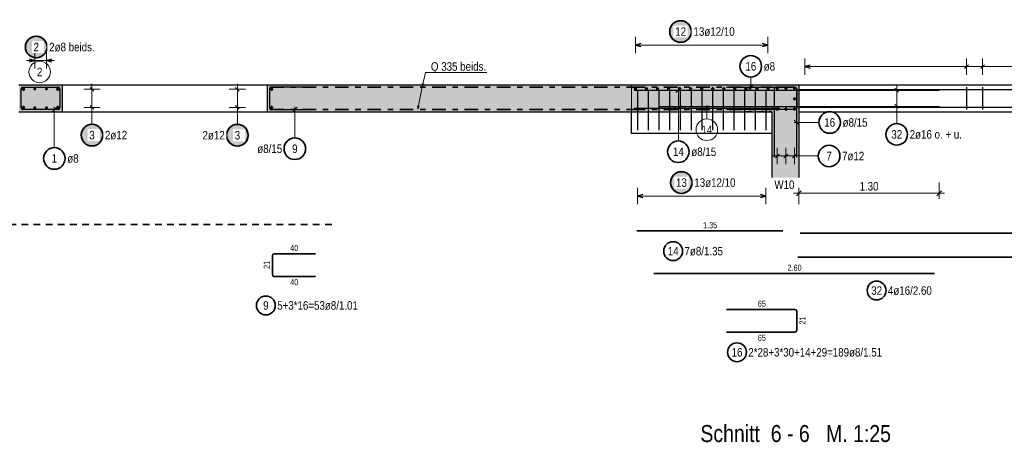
# Model space of a CAD drawing. Header units: millimetres. Extents: x -1.6 to 96.2, y -42.8 to 42.
# Tile 27 of 43: x 39.7 to 57.9, y 21 to 28.9. Entities that reach past the tile are written whole.
import ezdxf

# ---------------------------------------------------------------- set-up
doc = ezdxf.new("R2010")
doc.units = ezdxf.units.MM
doc.linetypes.add('DASHDOT', pattern=[1, 0.5, -0.25, 0, -0.25])
doc.linetypes.add('HIDDEN', pattern=[0.375, 0.25, -0.125])
for name, color, linetype, lineweight in [('Achsen', 7, 'Continuous', 20), ('Bewehrung', 7, 'Continuous', 20), ('Schraffuren', 7, 'Continuous', 20)]:
    doc.layers.add(name, color=color, linetype=linetype, lineweight=lineweight)
doc.styles.add('Arial Narrow', font='ARIALN.TTF')
doc.dimstyles.new('Arch_Strakon_dimstyle', dxfattribs={"dimtxt": 15.75, "dimasz": 1, "dimexe": 1.25, "dimexo": 0.0625, "dimgap": 1, "dimtad": 0, "dimdec": 5, "dimzin": 12, "dimdsep": 46, "dimtxsty": 'Arial Narrow', "dimblk": 'Arrowhead_Tick', "dimsah": 1, "dimcen": 0, "dimse1": 1, "dimse2": 1, "dimclrd": 6, "dimclrt": 2, "dimazin": 0, "dimtfac": 1, "dimtdec": 4, "dimtmove": 0, "dimatfit": 3, "dimldrblk": 'NONE', "dimfxl": 1, "dimtvp": 1, "dimtolj": 1, "dimtzin": 0, "dimlwd": 13, "dimarcsym": 2})

# ---------------------------------------------------------------- blocks, each defined once
blk = doc.blocks.new('Arrowhead_Tick')
at = {"color": 0, "linetype": 'Continuous', "lineweight": -2, "ltscale": 0.5}
for p, q in [((0, 20), (0, -10)), ((-1, 0), (0, 0)), ((10, 0), (0, 0))]:
    blk.add_line(p, q, dxfattribs=at)
at = {"color": 2, "linetype": 'Continuous', "lineweight": 35, "ltscale": 0.5}
blk.add_line((4.4, 4.4), (-4.4, -4.4), dxfattribs=at)
blk = doc.blocks.new('*D12')
at = {"layer": 'Defpoints', "color": 0}
for p in [(54.091, 27.665), (56.691, 27.265), (56.691, 25.654)]:
    blk.add_point(p, dxfattribs=at)
at = {"layer": 'Schraffuren', "color": 6, "linetype": 'Continuous', "lineweight": 13}
blk.add_line((54.101, 25.654), (56.681, 25.654), dxfattribs=at)
at = {"layer": 'Schraffuren', "color": 6, "lineweight": 13, "xscale": 0.01, "yscale": 0.01, "zscale": 0.01, "rotation": 180}
blk.add_blockref('Arrowhead_Tick', (54.091, 25.654), dxfattribs=at)
at = {"layer": 'Schraffuren', "color": 6, "lineweight": 13, "xscale": 0.01, "yscale": 0.01, "zscale": 0.01}
blk.add_blockref('Arrowhead_Tick', (56.691, 25.654), dxfattribs=at)
at = {"layer": 'Schraffuren', "color": 2, "lineweight": 35, "insert": (55.391, 25.784), "char_height": 0.1575, "attachment_point": 5, "style": 'Arial Narrow'}
blk.add_mtext('\\A1;1.30', dxfattribs=at)
blk = doc.blocks.new('_None')

msp = doc.modelspace()

# ---------------------------------------------------------------- hatches: boundary and pattern name
at = {"layer": 'Bewehrung', "lineweight": 25, "true_color": 0xffffff}
for points in [[(52.118534, 28.653522), (52.1184, 28.6612), (52.117998, 28.668868), (52.117329, 28.676518), (52.116393, 28.68414), (52.115192, 28.691725), (52.113726, 28.699263), (52.111999, 28.706745), (52.110011, 28.714162), (52.107766, 28.721506), (52.105266, 28.728766), (52.102514, 28.735935), (52.099514, 28.743004), (52.096269, 28.749964), (52.092782, 28.756806), (52.08906, 28.763522), (52.085105, 28.770104), (52.080922, 28.776544), (52.076518, 28.782835), (52.071896, 28.788968), (52.067064, 28.794935), (52.062026, 28.800731), (52.056789, 28.806347), (52.051359, 28.811777), (52.045743, 28.817014), (52.039947, 28.822052), (52.033979, 28.826884), (52.027847, 28.831506), (52.021556, 28.83591), (52.015116, 28.840093), (52.008534, 28.844048), (52.001818, 28.84777), (51.994976, 28.851257), (51.988016, 28.854502), (51.980947, 28.857502), (51.973778, 28.860254), (51.966518, 28.862754), (51.959174, 28.865), (51.951757, 28.866987), (51.944274, 28.868714), (51.936737, 28.87018), (51.929152, 28.871381), (51.92153, 28.872317), (51.91388, 28.872986), (51.906212, 28.873388), (51.898534, 28.873522), (51.890856, 28.873388), (51.883187, 28.872986), (51.875538, 28.872317), (51.867916, 28.871381), (51.860331, 28.87018), (51.852793, 28.868714), (51.845311, 28.866987), (51.837894, 28.865), (51.83055, 28.862754), (51.823289, 28.860254), (51.81612, 28.857502), (51.809052, 28.854502), (51.802092, 28.851257), (51.79525, 28.84777), (51.788534, 28.844048), (51.781952, 28.840093), (51.775511, 28.83591), (51.769221, 28.831506), (51.763088, 28.826884), (51.757121, 28.822052), (51.751325, 28.817014), (51.745709, 28.811777), (51.740279, 28.806347), (51.735042, 28.800731), (51.730004, 28.794935), (51.725172, 28.788968), (51.72055, 28.782835), (51.716146, 28.776544), (51.711963, 28.770104), (51.708008, 28.763522), (51.704285, 28.756806), (51.700799, 28.749964), (51.697554, 28.743004), (51.694553, 28.735935), (51.691802, 28.728766), (51.689301, 28.721506), (51.687056, 28.714162), (51.685069, 28.706745), (51.683341, 28.699263), (51.681876, 28.691725), (51.680675, 28.68414), (51.679739, 28.676518), (51.67907, 28.668868), (51.678668, 28.6612), (51.678534, 28.653522), (51.678668, 28.645844), (51.67907, 28.638176), (51.679739, 28.630526), (51.680675, 28.622904), (51.681876, 28.615319), (51.683341, 28.607781), (51.685069, 28.600299), (51.687056, 28.592882), (51.689301, 28.585538), (51.691802, 28.578278), (51.694553, 28.571109), (51.697554, 28.56404), (51.700799, 28.55708), (51.704285, 28.550238), (51.708008, 28.543522), (51.711963, 28.53694), (51.716146, 28.5305), (51.72055, 28.524209), (51.725172, 28.518076), (51.730004, 28.512109), (51.735042, 28.506313), (51.740279, 28.500697), (51.745709, 28.495267), (51.751325, 28.49003), (51.757121, 28.484992), (51.763088, 28.48016), (51.769221, 28.475538), (51.775511, 28.471134), (51.781952, 28.466951), (51.788534, 28.462996), (51.79525, 28.459274), (51.802092, 28.455787), (51.809052, 28.452542), (51.81612, 28.449542), (51.823289, 28.44679), (51.83055, 28.44429), (51.837894, 28.442044), (51.845311, 28.440057), (51.852793, 28.43833), (51.860331, 28.436864), (51.867916, 28.435663), (51.875538, 28.434727), (51.883187, 28.434058), (51.890856, 28.433656), (51.898534, 28.433522), (51.906212, 28.433656), (51.91388, 28.434058), (51.92153, 28.434727), (51.929152, 28.435663), (51.936737, 28.436864), (51.944274, 28.43833), (51.951757, 28.440057), (51.959174, 28.442044), (51.966518, 28.44429), (51.973778, 28.44679), (51.980947, 28.449542), (51.988016, 28.452542), (51.994976, 28.455787), (52.001818, 28.459274), (52.008534, 28.462996), (52.015116, 28.466951), (52.021556, 28.471134), (52.027847, 28.475538), (52.033979, 28.48016), (52.039947, 28.484992), (52.045743, 28.49003), (52.051359, 28.495267), (52.056789, 28.500697), (52.062026, 28.506313), (52.067064, 28.512109), (52.071896, 28.518076), (52.076518, 28.524209), (52.080922, 28.5305), (52.085105, 28.53694), (52.08906, 28.543522), (52.092782, 28.550238), (52.096269, 28.55708), (52.099514, 28.56404), (52.102514, 28.571109), (52.105266, 28.578278), (52.107766, 28.585538), (52.110011, 28.592882), (52.111999, 28.600299), (52.113726, 28.607781), (52.115192, 28.615319), (52.116393, 28.622904), (52.117329, 28.630526), (52.117998, 28.638176)], [(40.180522, 28.366267), (40.180388, 28.373944), (40.179986, 28.381613), (40.179317, 28.389263), (40.178381, 28.396885), (40.17718, 28.404469), (40.175714, 28.412007), (40.173987, 28.419489), (40.172, 28.426907), (40.169754, 28.43425), (40.167254, 28.441511), (40.164502, 28.44868), (40.161502, 28.455749), (40.158257, 28.462708), (40.15477, 28.46955), (40.151048, 28.476267), (40.147093, 28.482849), (40.14291, 28.489289), (40.138506, 28.495579), (40.133884, 28.501712), (40.129052, 28.50768), (40.124014, 28.513475), (40.118777, 28.519091), (40.113347, 28.524521), (40.107731, 28.529758), (40.101935, 28.534796), (40.095967, 28.539629), (40.089835, 28.54425), (40.083544, 28.548655), (40.077104, 28.552837), (40.070522, 28.556792), (40.063806, 28.560515), (40.056964, 28.564001), (40.050004, 28.567247), (40.042935, 28.570247), (40.035766, 28.572999), (40.028506, 28.575499), (40.021162, 28.577744), (40.013745, 28.579732), (40.006263, 28.581459), (39.998725, 28.582924), (39.99114, 28.584126), (39.983518, 28.585061), (39.975868, 28.585731), (39.9682, 28.586133), (39.960522, 28.586267), (39.952844, 28.586133), (39.945176, 28.585731), (39.937526, 28.585061), (39.929904, 28.584126), (39.922319, 28.582924), (39.914781, 28.581459), (39.907299, 28.579732), (39.899882, 28.577744), (39.892538, 28.575499), (39.885278, 28.572999), (39.878109, 28.570247), (39.87104, 28.567247), (39.86408, 28.564001), (39.857238, 28.560515), (39.850522, 28.556792), (39.84394, 28.552837), (39.8375, 28.548655), (39.831209, 28.54425), (39.825076, 28.539629), (39.819109, 28.534796), (39.813313, 28.529758), (39.807697, 28.524521), (39.802267, 28.519091), (39.79703, 28.513475), (39.791992, 28.50768), (39.78716, 28.501712), (39.782538, 28.495579), (39.778134, 28.489289), (39.773951, 28.482849), (39.769996, 28.476267), (39.766273, 28.46955), (39.762787, 28.462708), (39.759542, 28.455749), (39.756542, 28.44868), (39.75379, 28.441511), (39.75129, 28.43425), (39.749044, 28.426907), (39.747057, 28.419489), (39.745329, 28.412007), (39.743864, 28.404469), (39.742663, 28.396885), (39.741727, 28.389263), (39.741058, 28.381613), (39.740656, 28.373944), (39.740522, 28.366267), (39.740656, 28.358589), (39.741058, 28.35092), (39.741727, 28.34327), (39.742663, 28.335648), (39.743864, 28.328064), (39.745329, 28.320526), (39.747057, 28.313044), (39.749044, 28.305626), (39.75129, 28.298283), (39.75379, 28.291022), (39.756542, 28.283853), (39.759542, 28.276785), (39.762787, 28.269825), (39.766273, 28.262983), (39.769996, 28.256267), (39.773951, 28.249684), (39.778134, 28.243244), (39.782538, 28.236954), (39.78716, 28.230821), (39.791992, 28.224853), (39.79703, 28.219058), (39.802267, 28.213442), (39.807697, 28.208012), (39.813313, 28.202775), (39.819109, 28.197737), (39.825076, 28.192904), (39.831209, 28.188283), (39.8375, 28.183878), (39.84394, 28.179696), (39.850522, 28.175741), (39.857238, 28.172018), (39.86408, 28.168532), (39.87104, 28.165287), (39.878109, 28.162286), (39.885278, 28.159534), (39.892538, 28.157034), (39.899882, 28.154789), (39.907299, 28.152802), (39.914781, 28.151074), (39.922319, 28.149609), (39.929904, 28.148408), (39.937526, 28.147472), (39.945176, 28.146802), (39.952844, 28.146401), (39.960522, 28.146267), (39.9682, 28.146401), (39.975868, 28.146802), (39.983518, 28.147472), (39.99114, 28.148408), (39.998725, 28.149609), (40.006263, 28.151074), (40.013745, 28.152802), (40.021162, 28.154789), (40.028506, 28.157034), (40.035766, 28.159534), (40.042935, 28.162286), (40.050004, 28.165287), (40.056964, 28.168532), (40.063806, 28.172018), (40.070522, 28.175741), (40.077104, 28.179696), (40.083544, 28.183878), (40.089835, 28.188283), (40.095967, 28.192904), (40.101935, 28.197737), (40.107731, 28.202775), (40.113347, 28.208012), (40.118777, 28.213442), (40.124014, 28.219058), (40.129052, 28.224853), (40.133884, 28.230821), (40.138506, 28.236954), (40.14291, 28.243244), (40.147093, 28.249684), (40.151048, 28.256267), (40.15477, 28.262983), (40.158257, 28.269825), (40.161502, 28.276785), (40.164502, 28.283853), (40.167254, 28.291022), (40.169754, 28.298283), (40.172, 28.305626), (40.173987, 28.313044), (40.175714, 28.320526), (40.17718, 28.328064), (40.178381, 28.335648), (40.179317, 28.34327), (40.179986, 28.35092)], [(41.213655, 26.73344), (41.213521, 26.741118), (41.213119, 26.748787), (41.212449, 26.756436), (41.211514, 26.764058), (41.210312, 26.771643), (41.208847, 26.779181), (41.20712, 26.786663), (41.205132, 26.79408), (41.202887, 26.801424), (41.200387, 26.808685), (41.197635, 26.815854), (41.194635, 26.822922), (41.191389, 26.829882), (41.187903, 26.836724), (41.18418, 26.84344), (41.180225, 26.850022), (41.176043, 26.856463), (41.171638, 26.862753), (41.167017, 26.868886), (41.162184, 26.874853), (41.157146, 26.880649), (41.151909, 26.886265), (41.146479, 26.891695), (41.140863, 26.896932), (41.135068, 26.90197), (41.1291, 26.906803), (41.122967, 26.911424), (41.116677, 26.915828), (41.110237, 26.920011), (41.103655, 26.923966), (41.096938, 26.927689), (41.090096, 26.931175), (41.083137, 26.93442), (41.076068, 26.937421), (41.068899, 26.940173), (41.061638, 26.942673), (41.054295, 26.944918), (41.046877, 26.946905), (41.039395, 26.948633), (41.031857, 26.950098), (41.024273, 26.951299), (41.016651, 26.952235), (41.009001, 26.952904), (41.001332, 26.953306), (40.993655, 26.95344), (40.985977, 26.953306), (40.978308, 26.952904), (40.970658, 26.952235), (40.963036, 26.951299), (40.955452, 26.950098), (40.947914, 26.948633), (40.940432, 26.946905), (40.933014, 26.944918), (40.925671, 26.942673), (40.91841, 26.940173), (40.911241, 26.937421), (40.904172, 26.93442), (40.897213, 26.931175), (40.890371, 26.927689), (40.883655, 26.923966), (40.877072, 26.920011), (40.870632, 26.915828), (40.864342, 26.911424), (40.858209, 26.906803), (40.852241, 26.90197), (40.846446, 26.896932), (40.84083, 26.891695), (40.8354, 26.886265), (40.830163, 26.880649), (40.825125, 26.874853), (40.820292, 26.868886), (40.815671, 26.862753), (40.811266, 26.856463), (40.807084, 26.850022), (40.803129, 26.84344), (40.799406, 26.836724), (40.79592, 26.829882), (40.792675, 26.822922), (40.789674, 26.815854), (40.786922, 26.808685), (40.784422, 26.801424), (40.782177, 26.79408), (40.780189, 26.786663), (40.778462, 26.779181), (40.776997, 26.771643), (40.775796, 26.764058), (40.77486, 26.756436), (40.77419, 26.748787), (40.773789, 26.741118), (40.773655, 26.73344), (40.773789, 26.725762), (40.77419, 26.718094), (40.77486, 26.710444), (40.775796, 26.702822), (40.776997, 26.695238), (40.778462, 26.6877), (40.780189, 26.680217), (40.782177, 26.6728), (40.784422, 26.665456), (40.786922, 26.658196), (40.789674, 26.651027), (40.792675, 26.643958), (40.79592, 26.636999), (40.799406, 26.630156), (40.803129, 26.62344), (40.807084, 26.616858), (40.811266, 26.610418), (40.815671, 26.604127), (40.820292, 26.597995), (40.825125, 26.592027), (40.830163, 26.586231), (40.8354, 26.580615), (40.84083, 26.575185), (40.846446, 26.569948), (40.852241, 26.56491), (40.858209, 26.560078), (40.864342, 26.555456), (40.870632, 26.551052), (40.877072, 26.54687), (40.883655, 26.542915), (40.890371, 26.539192), (40.897213, 26.535706), (40.904172, 26.53246), (40.911241, 26.52946), (40.91841, 26.526708), (40.925671, 26.524208), (40.933014, 26.521963), (40.940432, 26.519975), (40.947914, 26.518248), (40.955452, 26.516783), (40.963036, 26.515581), (40.970658, 26.514645), (40.978308, 26.513976), (40.985977, 26.513574), (40.993655, 26.51344), (41.001332, 26.513574), (41.009001, 26.513976), (41.016651, 26.514645), (41.024273, 26.515581), (41.031857, 26.516783), (41.039395, 26.518248), (41.046877, 26.519975), (41.054295, 26.521963), (41.061638, 26.524208), (41.068899, 26.526708), (41.076068, 26.52946), (41.083137, 26.53246), (41.090096, 26.535706), (41.096938, 26.539192), (41.103655, 26.542915), (41.110237, 26.54687), (41.116677, 26.551052), (41.122967, 26.555456), (41.1291, 26.560078), (41.135068, 26.56491), (41.140863, 26.569948), (41.146479, 26.575185), (41.151909, 26.580615), (41.157146, 26.586231), (41.162184, 26.592027), (41.167017, 26.597995), (41.171638, 26.604127), (41.176043, 26.610418), (41.180225, 26.616858), (41.18418, 26.62344), (41.187903, 26.630156), (41.191389, 26.636999), (41.194635, 26.643958), (41.197635, 26.651027), (41.200387, 26.658196), (41.202887, 26.665456), (41.205132, 26.6728), (41.20712, 26.680217), (41.208847, 26.6877), (41.210312, 26.695238), (41.211514, 26.702822), (41.212449, 26.710444), (41.213119, 26.718094)], [(43.907365, 26.731296), (43.907231, 26.738974), (43.906829, 26.746643), (43.90616, 26.754293), (43.905224, 26.761914), (43.904022, 26.769499), (43.902557, 26.777037), (43.90083, 26.784519), (43.898842, 26.791937), (43.896597, 26.79928), (43.894097, 26.806541), (43.891345, 26.81371), (43.888345, 26.820778), (43.885099, 26.827738), (43.881613, 26.83458), (43.87789, 26.841296), (43.873935, 26.847879), (43.869753, 26.854319), (43.865348, 26.860609), (43.860727, 26.866742), (43.855895, 26.87271), (43.850857, 26.878505), (43.845619, 26.884121), (43.84019, 26.889551), (43.834573, 26.894788), (43.828778, 26.899826), (43.82281, 26.904659), (43.816677, 26.90928), (43.810387, 26.913685), (43.803947, 26.917867), (43.797365, 26.921822), (43.790648, 26.925545), (43.783806, 26.929031), (43.776847, 26.932276), (43.769778, 26.935277), (43.762609, 26.938029), (43.755348, 26.940529), (43.748005, 26.942774), (43.740588, 26.944761), (43.733105, 26.946489), (43.725567, 26.947954), (43.717983, 26.949155), (43.710361, 26.950091), (43.702711, 26.95076), (43.695043, 26.951162), (43.687365, 26.951296), (43.679687, 26.951162), (43.672018, 26.95076), (43.664368, 26.950091), (43.656747, 26.949155), (43.649162, 26.947954), (43.641624, 26.946489), (43.634142, 26.944761), (43.626725, 26.942774), (43.619381, 26.940529), (43.61212, 26.938029), (43.604951, 26.935277), (43.597883, 26.932276), (43.590923, 26.929031), (43.584081, 26.925545), (43.577365, 26.921822), (43.570783, 26.917867), (43.564342, 26.913685), (43.558052, 26.90928), (43.551919, 26.904659), (43.545951, 26.899826), (43.540156, 26.894788), (43.53454, 26.889551), (43.52911, 26.884121), (43.523873, 26.878505), (43.518835, 26.87271), (43.514002, 26.866742), (43.509381, 26.860609), (43.504976, 26.854319), (43.500794, 26.847879), (43.496839, 26.841296), (43.493116, 26.83458), (43.48963, 26.827738), (43.486385, 26.820778), (43.483384, 26.81371), (43.480632, 26.806541), (43.478132, 26.79928), (43.475887, 26.791937), (43.4739, 26.784519), (43.472172, 26.777037), (43.470707, 26.769499), (43.469506, 26.761914), (43.46857, 26.754293), (43.467901, 26.746643), (43.467499, 26.738974), (43.467365, 26.731296), (43.467499, 26.723618), (43.467901, 26.71595), (43.46857, 26.7083), (43.469506, 26.700678), (43.470707, 26.693094), (43.472172, 26.685556), (43.4739, 26.678074), (43.475887, 26.670656), (43.478132, 26.663313), (43.480632, 26.656052), (43.483384, 26.648883), (43.486385, 26.641814), (43.48963, 26.634855), (43.493116, 26.628013), (43.496839, 26.621296), (43.500794, 26.614714), (43.504976, 26.608274), (43.509381, 26.601984), (43.514002, 26.595851), (43.518835, 26.589883), (43.523873, 26.584088), (43.52911, 26.578471), (43.53454, 26.573042), (43.540156, 26.567804), (43.545951, 26.562767), (43.551919, 26.557934), (43.558052, 26.553313), (43.564342, 26.548908), (43.570783, 26.544726), (43.577365, 26.540771), (43.584081, 26.537048), (43.590923, 26.533562), (43.597883, 26.530316), (43.604951, 26.527316), (43.61212, 26.524564), (43.619381, 26.522064), (43.626725, 26.519819), (43.634142, 26.517831), (43.641624, 26.516104), (43.649162, 26.514639), (43.656747, 26.513437), (43.664368, 26.512502), (43.672018, 26.511832), (43.679687, 26.51143), (43.687365, 26.511296), (43.695043, 26.51143), (43.702711, 26.511832), (43.710361, 26.512502), (43.717983, 26.513437), (43.725567, 26.514639), (43.733105, 26.516104), (43.740588, 26.517831), (43.748005, 26.519819), (43.755348, 26.522064), (43.762609, 26.524564), (43.769778, 26.527316), (43.776847, 26.530316), (43.783806, 26.533562), (43.790648, 26.537048), (43.797365, 26.540771), (43.803947, 26.544726), (43.810387, 26.548908), (43.816677, 26.553313), (43.82281, 26.557934), (43.828778, 26.562767), (43.834573, 26.567804), (43.84019, 26.573042), (43.845619, 26.578471), (43.850857, 26.584088), (43.855895, 26.589883), (43.860727, 26.595851), (43.865348, 26.601984), (43.869753, 26.608274), (43.873935, 26.614714), (43.87789, 26.621296), (43.881613, 26.628013), (43.885099, 26.634855), (43.888345, 26.641814), (43.891345, 26.648883), (43.894097, 26.656052), (43.896597, 26.663313), (43.898842, 26.670656), (43.90083, 26.678074), (43.902557, 26.685556), (43.904022, 26.693094), (43.905224, 26.700678), (43.90616, 26.7083), (43.906829, 26.71595)], [(52.133736, 25.853522), (52.133602, 25.8612), (52.1332, 25.868868), (52.132531, 25.876518), (52.131595, 25.88414), (52.130393, 25.891725), (52.128928, 25.899263), (52.127201, 25.906745), (52.125213, 25.914162), (52.122968, 25.921506), (52.120468, 25.928766), (52.117716, 25.935935), (52.114716, 25.943004), (52.11147, 25.949964), (52.107984, 25.956806), (52.104261, 25.963522), (52.100306, 25.970104), (52.096124, 25.976544), (52.091719, 25.982835), (52.087098, 25.988968), (52.082266, 25.994935), (52.077228, 26.000731), (52.071991, 26.006347), (52.066561, 26.011777), (52.060944, 26.017014), (52.055149, 26.022052), (52.049181, 26.026884), (52.043049, 26.031506), (52.036758, 26.03591), (52.030318, 26.040093), (52.023736, 26.044048), (52.01702, 26.04777), (52.010177, 26.051257), (52.003218, 26.054502), (51.996149, 26.057502), (51.98898, 26.060254), (51.981719, 26.062754), (51.974376, 26.065), (51.966959, 26.066987), (51.959476, 26.068714), (51.951938, 26.07018), (51.944354, 26.071381), (51.936732, 26.072317), (51.929082, 26.072986), (51.921414, 26.073388), (51.913736, 26.073522), (51.906058, 26.073388), (51.898389, 26.072986), (51.890739, 26.072317), (51.883118, 26.071381), (51.875533, 26.07018), (51.867995, 26.068714), (51.860513, 26.066987), (51.853096, 26.065), (51.845752, 26.062754), (51.838491, 26.060254), (51.831322, 26.057502), (51.824254, 26.054502), (51.817294, 26.051257), (51.810452, 26.04777), (51.803736, 26.044048), (51.797154, 26.040093), (51.790713, 26.03591), (51.784423, 26.031506), (51.77829, 26.026884), (51.772322, 26.022052), (51.766527, 26.017014), (51.760911, 26.011777), (51.755481, 26.006347), (51.750244, 26.000731), (51.745206, 25.994935), (51.740373, 25.988968), (51.735752, 25.982835), (51.731347, 25.976544), (51.727165, 25.970104), (51.72321, 25.963522), (51.719487, 25.956806), (51.716001, 25.949964), (51.712756, 25.943004), (51.709755, 25.935935), (51.707003, 25.928766), (51.704503, 25.921506), (51.702258, 25.914162), (51.700271, 25.906745), (51.698543, 25.899263), (51.697078, 25.891725), (51.695877, 25.88414), (51.694941, 25.876518), (51.694272, 25.868868), (51.69387, 25.8612), (51.693736, 25.853522), (51.69387, 25.845844), (51.694272, 25.838176), (51.694941, 25.830526), (51.695877, 25.822904), (51.697078, 25.815319), (51.698543, 25.807781), (51.700271, 25.800299), (51.702258, 25.792882), (51.704503, 25.785538), (51.707003, 25.778278), (51.709755, 25.771109), (51.712756, 25.76404), (51.716001, 25.75708), (51.719487, 25.750238), (51.72321, 25.743522), (51.727165, 25.73694), (51.731347, 25.7305), (51.735752, 25.724209), (51.740373, 25.718076), (51.745206, 25.712109), (51.750244, 25.706313), (51.755481, 25.700697), (51.760911, 25.695267), (51.766527, 25.69003), (51.772322, 25.684992), (51.77829, 25.68016), (51.784423, 25.675538), (51.790713, 25.671134), (51.797154, 25.666951), (51.803736, 25.662996), (51.810452, 25.659274), (51.817294, 25.655787), (51.824254, 25.652542), (51.831322, 25.649542), (51.838491, 25.64679), (51.845752, 25.64429), (51.853096, 25.642044), (51.860513, 25.640057), (51.867995, 25.63833), (51.875533, 25.636864), (51.883118, 25.635663), (51.890739, 25.634727), (51.898389, 25.634058), (51.906058, 25.633656), (51.913736, 25.633522), (51.921414, 25.633656), (51.929082, 25.634058), (51.936732, 25.634727), (51.944354, 25.635663), (51.951938, 25.636864), (51.959476, 25.63833), (51.966959, 25.640057), (51.974376, 25.642044), (51.981719, 25.64429), (51.98898, 25.64679), (51.996149, 25.649542), (52.003218, 25.652542), (52.010177, 25.655787), (52.01702, 25.659274), (52.023736, 25.662996), (52.030318, 25.666951), (52.036758, 25.671134), (52.043049, 25.675538), (52.049181, 25.68016), (52.055149, 25.684992), (52.060944, 25.69003), (52.066561, 25.695267), (52.071991, 25.700697), (52.077228, 25.706313), (52.082266, 25.712109), (52.087098, 25.718076), (52.091719, 25.724209), (52.096124, 25.7305), (52.100306, 25.73694), (52.104261, 25.743522), (52.107984, 25.750238), (52.11147, 25.75708), (52.114716, 25.76404), (52.117716, 25.771109), (52.120468, 25.778278), (52.122968, 25.785538), (52.125213, 25.792882), (52.127201, 25.800299), (52.128928, 25.807781), (52.130393, 25.815319), (52.131595, 25.822904), (52.132531, 25.830526), (52.1332, 25.838176)]]:
    msp.add_hatch(color=7, dxfattribs=at).paths.add_polyline_path(points)
at = {"layer": 'Schraffuren', "lineweight": 50, "true_color": 0xd7ffd7}
for points in [[(40.44051, 27.665301), (40.44051, 27.165301), (39.64051, 27.165301), (39.64051, 27.665301)], [(54.09051, 27.665301), (54.09051, 25.947), (53.59051, 25.947), (53.59051, 27.165301), (50.99051, 27.165301), (44.24051, 27.165301), (44.24051, 27.665301)]]:
    msp.add_hatch(color=254, dxfattribs=at).paths.add_polyline_path(points)

# ---------------------------------------------------------------- linework, layer by layer
at = {"color": 5, "linetype": 'Continuous', "lineweight": 18}
for p, q in [((47.172424, 27.893292), (47.111289, 27.631248)), ((48.310941, 27.893292), (47.172424, 27.893292)), ((47.111289, 27.631248), (47.02839, 27.216757)), ((47.111289, 27.631248), (47.109264, 27.693331)), ((47.140577, 27.686026), (47.111289, 27.631248)), ((47.02839, 27.216757), (47.024393, 27.278744)), ((47.055922, 27.272439), (47.02839, 27.216757))]:
    msp.add_line(p, q, dxfattribs=at)
at = {"color": 3, "linetype": 'Continuous', "lineweight": 25}
for p, q in [((39.64051, 27.665301), (40.44051, 27.665301)), ((40.44051, 27.665301), (44.24051, 27.665301)), ((40.44051, 27.665301), (40.44051, 27.165301)), ((44.24051, 27.665301), (50.99051, 27.665301)), ((44.24051, 27.665301), (44.24051, 27.165301)), ((50.99051, 27.665301), (53.59051, 27.665301)), ((53.59051, 27.665301), (54.09051, 27.665301)), ((54.09051, 27.665301), (54.09051, 27.165301)), ((39.64051, 27.165301), (40.44051, 27.165301)), ((40.44051, 27.165301), (44.24051, 27.165301)), ((44.24051, 27.165301), (50.99051, 27.165301)), ((50.99051, 27.165301), (53.59051, 27.165301)), ((53.59051, 27.165301), (53.59051, 25.947)), ((54.09051, 27.165301), (54.09051, 25.947))]:
    msp.add_line(p, q, dxfattribs=at)
at = {"color": 2, "linetype": 'DASHDOT', "lineweight": 35, "ltscale": 0.5}
for p, q in [((44.296875, 27.625301), (50.99051, 27.625301)), ((50.99051, 27.625301), (53.59051, 27.625301)), ((44.296875, 27.205301), (50.99051, 27.205301)), ((50.99051, 27.205301), (53.59051, 27.205301))]:
    msp.add_line(p, q, dxfattribs=at)
at = {"color": 2, "linetype": 'HIDDEN', "lineweight": 35, "ltscale": 0.5}
msp.add_line((53.09051, 27.165301), (53.59051, 27.165301), dxfattribs=at)
at = {"layer": 'Achsen', "color": 9, "linetype": 'Continuous', "lineweight": 0}
for centre in [(47.58051, 27.665301), (47.08051, 27.165301)]:
    msp.add_circle(centre, 0.00222, dxfattribs=at)
at = {"layer": 'Bewehrung', "color": 5, "linetype": 'Continuous', "lineweight": 18, "ltscale": 0.5}
for p, q in [((51.06251, 28.553522), (51.06251, 28.253522)), ((53.518507, 28.253522), (53.518507, 28.553522)), ((51.06251, 28.403522), (53.518507, 28.403522)), ((39.782509, 28.116267), (40.298509, 28.116267)), ((39.932509, 27.966267), (39.932509, 28.266267)), ((40.148509, 28.266267), (40.148509, 27.966267)), ((53.19908, 27.809282), (53.19908, 27.575301)), ((41.143655, 27.583301), (40.843655, 27.583301)), ((40.993655, 27.683301), (40.993655, 27.147301)), ((43.537365, 27.583301), (43.837365, 27.583301)), ((43.687365, 27.147301), (43.687365, 27.683301)), ((51.857458, 26.6249), (51.857458, 27.617897)), ((40.295313, 26.500623), (40.295313, 27.255301)), ((41.143655, 27.247301), (40.843655, 27.247301)), ((43.537365, 27.247301), (43.837365, 27.247301)), ((44.751389, 26.680762), (44.751389, 27.255301)), ((40.993655, 26.93344), (40.993655, 27.147301)), ((43.687365, 26.931296), (43.687365, 27.147301)), ((53.690509, 26.196075), (53.690509, 26.496075)), ((53.690509, 26.196075), (53.690509, 26.496075)), ((53.850509, 26.196075), (53.850509, 26.496075)), ((53.850509, 26.196075), (53.850509, 26.496075)), ((54.010509, 26.196075), (54.010509, 26.496075)), ((54.010509, 26.196075), (54.010509, 26.496075)), ((54.010509, 26.196075), (54.010509, 26.496075)), ((54.110509, 26.346075), (53.590509, 26.346075)), ((54.450715, 26.346075), (54.110509, 26.346075)), ((51.100512, 25.753522), (51.100512, 25.453522)), ((53.48051, 25.453522), (53.48051, 25.753522)), ((53.48051, 25.603522), (51.100512, 25.603522))]:
    msp.add_line(p, q, dxfattribs=at)
at = {"layer": 'Bewehrung', "color": 3, "linetype": 'Continuous', "lineweight": 25, "ltscale": 0.5}
for p, q in [((51.16251, 28.430317), (51.06251, 28.403522)), ((51.06251, 28.403522), (51.16251, 28.376727)), ((53.518507, 28.403522), (53.418507, 28.430317)), ((53.418507, 28.376727), (53.518507, 28.403522)), ((39.932509, 28.116267), (39.832509, 28.143061)), ((39.832509, 28.089472), (39.932509, 28.116267)), ((40.248509, 28.143061), (40.148509, 28.116267)), ((40.148509, 28.116267), (40.248509, 28.089472)), ((39.68051, 27.237301), (39.68051, 27.593301)), ((39.71251, 27.625301), (40.36851, 27.625301)), ((40.18051, 27.625301), (40.36851, 27.625301)), ((40.40051, 27.593301), (40.40051, 27.237301)), ((40.40051, 27.593301), (40.40051, 27.405301)), ((41.02901, 27.547945), (40.958299, 27.618656)), ((43.652009, 27.618656), (43.72272, 27.547945)), ((44.28051, 27.593301), (44.28051, 27.237301)), ((45.08051, 27.625301), (44.31251, 27.625301)), ((51.038156, 27.567897), (53.738156, 27.567897)), ((51.100512, 27.555301), (51.100512, 26.825301)), ((51.298845, 27.555301), (51.298845, 26.825301)), ((51.497178, 27.555301), (51.497178, 26.825301)), ((51.695511, 27.555301), (51.695511, 26.825301)), ((51.901652, 27.612091), (51.813263, 27.523703)), ((51.893845, 27.555301), (51.893845, 26.825301)), ((52.092178, 27.555301), (52.092178, 26.825301)), ((52.290511, 27.555301), (52.290511, 26.825301)), ((52.488844, 27.555301), (52.488844, 26.825301)), ((52.687177, 27.555301), (52.687177, 26.825301)), ((52.75051, 27.625301), (54.01851, 27.625301)), ((52.88551, 27.555301), (52.88551, 26.825301)), ((53.083843, 27.555301), (53.083843, 26.825301)), ((53.154885, 27.581106), (53.243274, 27.669495)), ((53.282177, 27.555301), (53.282177, 26.825301)), ((53.48051, 27.555301), (53.48051, 26.825301)), ((54.05051, 27.593301), (54.05051, 27.237301)), ((40.36851, 27.205301), (39.71251, 27.205301)), ((40.339507, 27.249495), (40.251119, 27.161106)), ((41.02901, 27.211946), (40.958299, 27.282656)), ((43.652009, 27.282656), (43.72272, 27.211946)), ((44.31251, 27.205301), (45.08051, 27.205301)), ((44.795583, 27.249495), (44.707194, 27.161106)), ((51.03897, 27.232611), (53.73897, 27.232611)), ((54.01851, 27.205301), (52.75051, 27.205301)), ((53.655154, 26.310719), (53.725864, 26.38143)), ((53.655154, 26.310719), (53.725864, 26.38143)), ((53.815154, 26.310719), (53.885864, 26.38143)), ((53.815154, 26.310719), (53.885864, 26.38143)), ((53.975154, 26.310719), (54.045864, 26.38143)), ((53.975154, 26.310719), (54.045864, 26.38143)), ((53.975154, 26.310719), (54.045864, 26.38143)), ((51.200512, 25.630317), (51.100512, 25.603522)), ((51.100512, 25.603522), (51.200512, 25.576727)), ((53.48051, 25.603522), (53.38051, 25.630317)), ((53.38051, 25.576727), (53.48051, 25.603522))]:
    msp.add_line(p, q, dxfattribs=at)
at = {"layer": 'Bewehrung', "color": 9, "linetype": 'Continuous', "lineweight": 0}
for p, q in [((50.99051, 27.665301), (50.99051, 27.165301)), ((51.758811, 27.210586), (51.8174, 27.263595))]:
    msp.add_line(p, q, dxfattribs=at)
at = {"layer": 'Bewehrung', "color": 3, "linetype": 'Continuous', "lineweight": 25}
for p, q in [((51.815875, 27.208135), (51.915066, 27.277017)), ((50.99051, 26.765301), (50.99051, 27.165301)), ((53.59051, 26.765301), (50.99051, 26.765301))]:
    msp.add_line(p, q, dxfattribs=at)
at = {"layer": 'Bewehrung', "color": 9, "linetype": 'Continuous', "lineweight": 0, "ltscale": 0.5}
for p, q in [((52.429447, 27.276805), (52.341058, 27.188417)), ((52.385253, 27.032602), (52.385253, 27.282611))]:
    msp.add_line(p, q, dxfattribs=at)
at = {"layer": 'Bewehrung', "color": 2, "linetype": 'HIDDEN', "lineweight": 35, "ltscale": 0.5}
msp.add_line((45.436043, 25.076531), (34.836043, 25.076531), dxfattribs=at)
at = {"layer": 'Bewehrung', "color": 2, "linetype": 'Continuous', "lineweight": 35, "ltscale": 0.5}
for p, q in [((51.09051, 24.956764), (53.79051, 24.956764)), ((44.336875, 24.501971), (44.336875, 24.145971)), ((45.136875, 24.533971), (44.368875, 24.533971)), ((54.07051, 24.473205), (71.93051, 24.473205)), ((44.368875, 24.113971), (45.136875, 24.113971)), ((52.75051, 23.501843), (54.01851, 23.501843)), ((54.05051, 23.469843), (54.05051, 23.113843)), ((54.01851, 23.081843), (52.75051, 23.081843))]:
    msp.add_line(p, q, dxfattribs=at)
for centre, radius in [((51.898534, 28.653522), 0.2), ((39.960522, 28.366267), 0.2), ((53.19908, 28.009282), 0.2), ((40.993655, 26.73344), 0.2), ((43.687365, 26.731296), 0.2), ((44.751389, 26.480762), 0.2), ((40.295313, 26.300623), 0.2), ((51.857458, 26.4249), 0.2), ((54.650715, 26.346075), 0.2), ((51.913736, 25.853522), 0.2), ((51.761586, 24.581764), 0.175), ((44.215433, 23.57538), 0.175), ((52.944285, 22.706843), 0.175)]:
    msp.add_circle(centre, radius, dxfattribs=at)
at = {"layer": 'Bewehrung', "color": 9, "linetype": 'Continuous', "lineweight": 0, "ltscale": 0.5}
for centre in [(40.023808, 27.904259), (52.385253, 26.832602)]:
    msp.add_circle(centre, 0.2, dxfattribs=at)
at = {"layer": 'Bewehrung', "color": 4, "linetype": 'Continuous', "lineweight": 50, "ltscale": 0.5}
for centre, radius in [((39.72251, 27.583301), 0.012), ((39.72251, 27.583301), 0.012), ((39.72251, 27.583301), 0.0108), ((39.72251, 27.583301), 0.0084), ((39.72251, 27.583301), 0.006), ((39.72251, 27.583301), 0.0036), ((39.72251, 27.583301), 0.0012), ((39.932509, 27.589301), 0.008), ((39.932509, 27.589301), 0.008), ((39.932509, 27.589301), 0.0072), ((39.932509, 27.589301), 0.0056), ((39.932509, 27.589301), 0.004), ((39.932509, 27.589301), 0.0024), ((39.932509, 27.589301), 0.0008), ((40.148509, 27.589301), 0.008), ((40.148509, 27.589301), 0.008), ((40.148509, 27.589301), 0.0072), ((40.148509, 27.589301), 0.0056), ((40.148509, 27.589301), 0.004), ((40.148509, 27.589301), 0.0024), ((40.148509, 27.589301), 0.0008), ((40.35851, 27.583301), 0.012), ((40.35851, 27.583301), 0.012), ((40.35851, 27.583301), 0.0108), ((40.35851, 27.583301), 0.0084), ((40.35851, 27.583301), 0.006), ((40.35851, 27.583301), 0.0036), ((40.35851, 27.583301), 0.0012), ((44.32251, 27.583301), 0.012), ((44.32251, 27.583301), 0.012), ((44.32251, 27.583301), 0.0108), ((44.32251, 27.583301), 0.0084), ((44.32251, 27.583301), 0.006), ((44.32251, 27.583301), 0.0036), ((44.32251, 27.583301), 0.0012), ((51.06251, 27.593301), 0.012), ((51.06251, 27.593301), 0.012), ((51.06251, 27.593301), 0.0108), ((51.06251, 27.593301), 0.0084), ((51.06251, 27.593301), 0.006), ((51.06251, 27.593301), 0.0036), ((51.06251, 27.593301), 0.0012), ((51.267176, 27.593301), 0.012), ((51.267176, 27.593301), 0.012), ((51.267176, 27.593301), 0.0108), ((51.267176, 27.593301), 0.0084), ((51.267176, 27.593301), 0.006), ((51.267176, 27.593301), 0.0036), ((51.267176, 27.593301), 0.0012), ((51.471843, 27.593301), 0.012), ((51.471843, 27.593301), 0.012), ((51.471843, 27.593301), 0.0108), ((51.471843, 27.593301), 0.0084), ((51.471843, 27.593301), 0.006), ((51.471843, 27.593301), 0.0036), ((51.471843, 27.593301), 0.0012), ((51.676509, 27.593301), 0.012), ((51.676509, 27.593301), 0.012), ((51.676509, 27.593301), 0.0108), ((51.676509, 27.593301), 0.0084), ((51.676509, 27.593301), 0.006), ((51.676509, 27.593301), 0.0036), ((51.676509, 27.593301), 0.0012), ((51.881176, 27.593301), 0.012), ((51.881176, 27.593301), 0.012), ((51.881176, 27.593301), 0.0108), ((51.881176, 27.593301), 0.0084), ((51.881176, 27.593301), 0.006), ((51.881176, 27.593301), 0.0036), ((51.881176, 27.593301), 0.0012), ((52.085842, 27.593301), 0.012), ((52.085842, 27.593301), 0.012), ((52.085842, 27.593301), 0.0108), ((52.085842, 27.593301), 0.0084), ((52.085842, 27.593301), 0.006), ((52.085842, 27.593301), 0.0036), ((52.085842, 27.593301), 0.0012), ((52.290508, 27.593301), 0.012), ((52.290508, 27.593301), 0.012), ((52.290508, 27.593301), 0.0108), ((52.290508, 27.593301), 0.0084), ((52.290508, 27.593301), 0.006), ((52.290508, 27.593301), 0.0036), ((52.290508, 27.593301), 0.0012), ((52.495175, 27.593301), 0.012), ((52.495175, 27.593301), 0.012), ((52.495175, 27.593301), 0.0108), ((52.495175, 27.593301), 0.0084), ((52.495175, 27.593301), 0.006), ((52.495175, 27.593301), 0.0036), ((52.495175, 27.593301), 0.0012), ((52.699841, 27.593301), 0.012), ((52.699841, 27.593301), 0.012), ((52.699841, 27.593301), 0.0108), ((52.699841, 27.593301), 0.0084), ((52.699841, 27.593301), 0.006), ((52.699841, 27.593301), 0.0036), ((52.699841, 27.593301), 0.0012), ((52.904508, 27.593301), 0.012), ((52.904508, 27.593301), 0.012), ((52.904508, 27.593301), 0.0108), ((52.904508, 27.593301), 0.0084), ((52.904508, 27.593301), 0.006), ((52.904508, 27.593301), 0.0036), ((52.904508, 27.593301), 0.0012), ((53.109174, 27.593301), 0.012), ((53.109174, 27.593301), 0.012), ((53.109174, 27.593301), 0.0108), ((53.109174, 27.593301), 0.0084), ((53.109174, 27.593301), 0.006), ((53.109174, 27.593301), 0.0036), ((53.109174, 27.593301), 0.0012), ((53.313841, 27.593301), 0.012), ((53.313841, 27.593301), 0.012), ((53.313841, 27.593301), 0.0108), ((53.313841, 27.593301), 0.0084), ((53.313841, 27.593301), 0.006), ((53.313841, 27.593301), 0.0036), ((53.313841, 27.593301), 0.0012), ((53.518507, 27.593301), 0.012), ((53.518507, 27.593301), 0.012), ((53.518507, 27.593301), 0.0108), ((53.518507, 27.593301), 0.0084), ((53.518507, 27.593301), 0.006), ((53.518507, 27.593301), 0.0036), ((53.518507, 27.593301), 0.0012), ((53.690509, 27.605301), 0.012), ((53.690509, 27.605301), 0.012), ((53.690509, 27.605301), 0.0108), ((53.690509, 27.605301), 0.0084), ((53.690509, 27.605301), 0.006), ((53.690509, 27.605301), 0.0036), ((53.690509, 27.605301), 0.0012), ((53.850509, 27.605301), 0.012), ((53.850509, 27.605301), 0.012), ((53.850509, 27.605301), 0.0108), ((53.850509, 27.605301), 0.0084), ((53.850509, 27.605301), 0.006), ((53.850509, 27.605301), 0.0036), ((53.850509, 27.605301), 0.0012), ((54.010509, 27.605301), 0.012), ((54.010509, 27.605301), 0.012), ((54.010509, 27.605301), 0.0108), ((54.010509, 27.605301), 0.0084), ((54.010509, 27.605301), 0.006), ((54.010509, 27.605301), 0.0036), ((54.010509, 27.605301), 0.0012), ((54.010509, 27.405301), 0.012), ((54.010509, 27.405301), 0.012), ((54.010509, 27.405301), 0.0108), ((54.010509, 27.405301), 0.0084), ((54.010509, 27.405301), 0.006), ((54.010509, 27.405301), 0.0036), ((54.010509, 27.405301), 0.0012), ((39.72251, 27.247301), 0.012), ((39.72251, 27.247301), 0.012), ((39.72251, 27.247301), 0.0108), ((39.72251, 27.247301), 0.0084), ((39.72251, 27.247301), 0.006), ((39.72251, 27.247301), 0.0036), ((39.72251, 27.247301), 0.0012), ((39.932509, 27.241301), 0.008), ((39.932509, 27.241301), 0.008), ((39.932509, 27.241301), 0.0072), ((39.932509, 27.241301), 0.0056), ((39.932509, 27.241301), 0.004), ((39.932509, 27.241301), 0.0024), ((39.932509, 27.241301), 0.0008), ((40.148509, 27.241301), 0.008), ((40.148509, 27.241301), 0.008), ((40.148509, 27.241301), 0.0072), ((40.148509, 27.241301), 0.0056), ((40.148509, 27.241301), 0.004), ((40.148509, 27.241301), 0.0024), ((40.148509, 27.241301), 0.0008), ((40.35851, 27.247301), 0.012), ((40.35851, 27.247301), 0.012), ((40.35851, 27.247301), 0.0108), ((40.35851, 27.247301), 0.0084), ((40.35851, 27.247301), 0.006), ((40.35851, 27.247301), 0.0036), ((40.35851, 27.247301), 0.0012), ((44.32251, 27.247301), 0.012), ((44.32251, 27.247301), 0.012), ((44.32251, 27.247301), 0.0108), ((44.32251, 27.247301), 0.0084), ((44.32251, 27.247301), 0.006), ((44.32251, 27.247301), 0.0036), ((44.32251, 27.247301), 0.0012), ((53.690509, 27.215301), 0.012), ((53.690509, 27.215301), 0.012), ((53.690509, 27.215301), 0.0108), ((53.690509, 27.215301), 0.0084), ((53.690509, 27.215301), 0.006), ((53.690509, 27.215301), 0.0036), ((53.690509, 27.215301), 0.0012), ((53.850509, 27.215301), 0.012), ((53.850509, 27.215301), 0.012), ((53.850509, 27.215301), 0.0108), ((53.850509, 27.215301), 0.0084), ((53.850509, 27.215301), 0.006), ((53.850509, 27.215301), 0.0036), ((53.850509, 27.215301), 0.0012), ((54.010509, 27.215301), 0.012), ((54.010509, 27.215301), 0.012), ((54.010509, 27.215301), 0.0108), ((54.010509, 27.215301), 0.0084), ((54.010509, 27.215301), 0.006), ((54.010509, 27.215301), 0.0036), ((54.010509, 27.215301), 0.0012)]:
    msp.add_circle(centre, radius, dxfattribs=at)
at = {"layer": 'Bewehrung', "color": 3, "linetype": 'Continuous', "lineweight": 25, "ltscale": 0.5}
for centre, start, end in [((39.71251, 27.593301), 90, 180), ((40.36851, 27.593301), 0, 90), ((40.36851, 27.593301), 0, 90), ((44.31251, 27.593301), 90, 180), ((54.01851, 27.593301), 0, 90), ((39.71251, 27.237301), 180, 270), ((40.36851, 27.237301), 270, 0), ((44.31251, 27.237301), 180, 270), ((54.01851, 27.237301), 270, 0)]:
    msp.add_arc(centre, 0.032, start, end, dxfattribs=at)
at = {"layer": 'Bewehrung', "color": 2, "linetype": 'Continuous', "lineweight": 35, "ltscale": 0.5}
for centre, start, end in [((44.368875, 24.501971), 90, 180), ((44.368875, 24.145971), 180, 270), ((54.01851, 23.469843), 0, 90), ((54.01851, 23.113843), 270, 0)]:
    msp.add_arc(centre, 0.032, start, end, dxfattribs=at)
at = {"layer": 'Schraffuren', "color": 5, "linetype": 'Continuous', "lineweight": 18, "ltscale": 0.5}
for p, q in [((54.198521, 28.153522), (54.198521, 27.853522)), ((57.19594, 27.853522), (57.19594, 28.153522)), ((57.495682, 27.853522), (57.495682, 28.153522)), ((71.883293, 28.003522), (54.198521, 28.003522)), ((55.753701, 27.565301), (56.053701, 27.565301)), ((55.903701, 27.165301), (55.903701, 27.665301)), ((55.753701, 27.265301), (56.053701, 27.265301)), ((55.903701, 26.946807), (55.903701, 27.165301)), ((54.460726, 26.967769), (54.00051, 26.967769))]:
    msp.add_line(p, q, dxfattribs=at)
at = {"layer": 'Schraffuren', "color": 3, "linetype": 'Continuous', "lineweight": 25, "ltscale": 0.5}
for p, q in [((54.298521, 28.030317), (54.198521, 28.003522)), ((54.198521, 28.003522), (54.298521, 27.976727)), ((57.160585, 27.968167), (57.231296, 28.038877)), ((57.460327, 27.968167), (57.531038, 28.038877)), ((51.49051, 27.565301), (56.69051, 27.565301)), ((53.63051, 27.593301), (53.63051, 26.325301)), ((54.01851, 27.625301), (53.66251, 27.625301)), ((54.05051, 26.325301), (54.05051, 27.593301)), ((54.11051, 27.579301), (71.971293, 27.579301)), ((55.868346, 27.600656), (55.939057, 27.529945)), ((57.19594, 27.625301), (57.19594, 27.205301)), ((57.495682, 27.625301), (57.495682, 27.205301)), ((51.49051, 27.265301), (56.69051, 27.265301)), ((54.11051, 27.251301), (71.971293, 27.251301)), ((55.868346, 27.300656), (55.939057, 27.229945)), ((54.006315, 27.011963), (54.094704, 26.923575))]:
    msp.add_line(p, q, dxfattribs=at)
at = {"layer": 'Schraffuren', "color": 3, "linetype": 'Continuous', "lineweight": 25}
for p, q in [((54.09051, 27.665301), (71.991293, 27.665301)), ((54.09051, 27.165301), (71.991293, 27.165301))]:
    msp.add_line(p, q, dxfattribs=at)
at = {"layer": 'Schraffuren', "color": 9, "linetype": 'Continuous', "lineweight": 0, "ltscale": 0.5}
for p, q in [((54.11051, 27.579301), (71.971293, 27.579301)), ((54.11051, 27.251301), (71.971293, 27.251301))]:
    msp.add_line(p, q, dxfattribs=at)
at = {"layer": 'Schraffuren', "color": 2, "linetype": 'Continuous', "lineweight": 35, "ltscale": 0.5}
for p, q in [((71.97299, 24.912906), (54.112206, 24.912906)), ((56.603881, 24.169359), (51.403881, 24.169359))]:
    msp.add_line(p, q, dxfattribs=at)
at = {"layer": 'Schraffuren', "color": 9, "linetype": 'Continuous', "lineweight": 0}
msp.add_circle((56.69051, 27.265301), 0.00222, dxfattribs=at)
at = {"layer": 'Schraffuren', "color": 2, "linetype": 'Continuous', "lineweight": 35, "ltscale": 0.5}
for centre, radius in [((54.660726, 26.967769), 0.2), ((55.903701, 26.746807), 0.2), ((55.530849, 23.851442), 0.175)]:
    msp.add_circle(centre, radius, dxfattribs=at)
at = {"layer": 'Schraffuren', "color": 3, "linetype": 'Continuous', "lineweight": 25, "ltscale": 0.5}
for centre, start, end in [((53.66251, 27.593301), 90, 180), ((54.01851, 27.593301), 0, 90)]:
    msp.add_arc(centre, 0.032, start, end, dxfattribs=at)

# ---------------------------------------------------------------- texts
at = {"color": 2, "lineweight": 35, "style": 'Arial Narrow'}
msp.add_text('Q 335 beids.', height=0.1575, dxfattribs=at).set_placement((47.273532, 27.92681))
at = {"color": 1, "lineweight": 70, "style": 'Arial Narrow'}
msp.add_text('Schnitt  6 - 6   M. 1:25', height=0.315, dxfattribs=at).set_placement((52.265997, 21.043105))
at = {"layer": 'Bewehrung', "color": 9, "lineweight": 0, "char_height": 0.1575, "attachment_point": 1, "line_spacing_factor": 0.9, "style": 'Arial Narrow'}
for s, insert in [('2', (39.974196, 27.983009)), ('14', (52.286028, 26.911352))]:
    msp.add_mtext(s, dxfattribs=dict(at, insert=insert))
at = {"layer": 'Bewehrung', "color": 2, "lineweight": 35, "char_height": 0.1575, "attachment_point": 1, "line_spacing_factor": 0.9, "style": 'Arial Narrow'}
for s, insert in [('16', (53.099855, 28.088032)), ('ø8', (53.43908, 28.088032)), ('ø8/15', (44.056214, 26.559512)), ('9', (44.701776, 26.559512)), ('14', (51.758233, 26.50365)), ('ø8/15', (52.097458, 26.50365)), ('1', (40.2457, 26.379373)), ('ø8', (40.535313, 26.379373)), ('7', (54.601103, 26.424825)), ('7ø12', (54.890715, 26.424825)), ('14', (51.662361, 24.660514)), ('7ø8/1.35', (51.971586, 24.660514)), ('9', (44.165821, 23.65413)), ('5+3*16=53ø8/1.01', (44.425433, 23.65413)), ('16', (52.84506, 22.785593)), ('2*28+3*30+14+29=189ø8/1.51', (53.154285, 22.785593))]:
    msp.add_mtext(s, dxfattribs=dict(at, insert=insert))
at = {"layer": 'Bewehrung', "color": 3, "lineweight": 25, "char_height": 0.1125, "attachment_point": 1, "line_spacing_factor": 0.9, "style": 'Arial Narrow'}
for s, insert in [('1.35', (52.31676, 25.119264)), ('40', (44.666, 24.696471)), ('40', (44.666, 24.063971)), ('65', (53.329635, 23.664343)), ('65', (53.329635, 23.031843))]:
    msp.add_mtext(s, dxfattribs=dict(at, insert=insert))
at = {"layer": 'Bewehrung', "color": 3, "lineweight": 25, "char_height": 0.1125, "attachment_point": 1, "rotation": 90, "line_spacing_factor": 0.9, "style": 'Arial Narrow'}
for insert in [(44.174375, 24.253096), (54.10051, 23.220968)]:
    msp.add_mtext('21', dxfattribs=dict(at, insert=insert))
at = {"layer": 'Schraffuren', "color": 2, "lineweight": 35, "style": 'Arial Narrow'}
msp.add_text('W10', height=0.1575, dxfattribs=at).set_placement((53.637643, 25.734441))
at = {"layer": 'Schraffuren', "color": 2, "lineweight": 35, "char_height": 0.1575, "attachment_point": 1, "line_spacing_factor": 0.9, "style": 'Arial Narrow'}
for s, insert in [('16', (54.561501, 27.046519)), ('ø8/15', (54.900726, 27.046519)), ('32', (55.804476, 26.825557)), ('2ø16 o. + u.', (56.143701, 26.825557)), ('32', (55.431624, 23.930192)), ('4ø16/2.60', (55.740849, 23.930192))]:
    msp.add_mtext(s, dxfattribs=dict(at, insert=insert))
at = {"layer": 'Schraffuren', "color": 3, "lineweight": 25, "insert": (53.880131, 24.331859), "char_height": 0.1125, "attachment_point": 1, "line_spacing_factor": 0.9, "style": 'Arial Narrow'}
msp.add_mtext('2.60', dxfattribs=at)

# ---------------------------------------------------------------- dimensions: what is measured, and where the dimension line sits
at = {"layer": 'Schraffuren', "lineweight": 35}
dim = msp.add_linear_dim(base=(56.69051, 25.653522), p1=(54.09051, 27.665301), p2=(56.69051, 27.265301), text='1.30', dimstyle='Arch_Strakon_dimstyle', override={"dimscale": 0.01, "dimtxt": 15.75, "dimasz": 1, "dimgap": 5, "dimtad": 1, "dimjust": 0, "dimtih": 0, "dimtoh": 0, "dimdec": 5, "dimdsep": 46, "dimtxsty": 'Arial Narrow', "dimclrd": 6, "dimclrt": 2, "dimtix": 1, "dimtofl": 255, "dimtmove": 0, "dimatfit": 2, "dimfxl": 0, "dimfxlon": 0, "dimtvp": 31.746032, "dimlwd": 13}, dxfattribs=at)
dim.commit()
dim.dimension.update_dxf_attribs({"geometry": '*D12', "text_midpoint": (55.39051, 25.653522), "dimtype": 160})

# ---------------------------------------------------------------- next in the draw order: texts
at = {"layer": 'Bewehrung', "color": 2, "lineweight": 35, "char_height": 0.1575, "attachment_point": 1, "line_spacing_factor": 0.9, "style": 'Arial Narrow', "bg_fill": 3, "box_fill_scale": 1.2, "bg_fill_color": 256, "bg_fill_true_color": 13158600, "bg_fill_transparency": 0}
for s, insert in [('12', (51.799309, 28.732272)), ('13ø12/10', (52.138534, 28.732272)), ('2', (39.910909, 28.445017)), ('2ø8 beids.', (40.200522, 28.445017)), ('3', (40.944042, 26.81219)), ('2ø12', (41.233655, 26.81219)), ('2ø12', (43.041015, 26.810046)), ('3', (43.637752, 26.810046)), ('13', (51.814511, 25.932272)), ('13ø12/10', (52.153736, 25.932272))]:
    msp.add_mtext(s, dxfattribs=dict(at, insert=insert))

doc.saveas('drawing.dxf')
